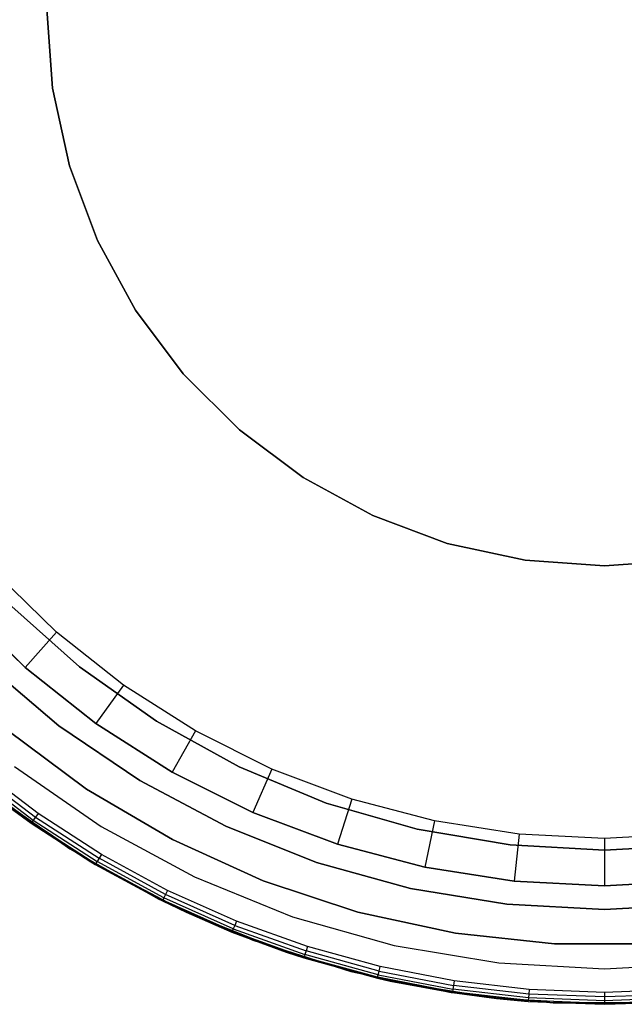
# Model space of a CAD drawing. Extents: x -4.24 to 4.16, y -4.27 to 4.13.
# Tile 2 of 8: x -2.5 to 0.05, y -4.27 to -0.12. Entities that reach past the tile are written whole.
import ezdxf

# ---------------------------------------------------------------- set-up
doc = ezdxf.new("R2010")
doc.units = 0
doc.header["$LTSCALE"] = 2.54
doc.layers.get('0').update_dxf_attribs({"color": 13, "linetype": 'CONTINUOUS'})

# ---------------------------------------------------------------- blocks, each defined once
blk = doc.blocks.new('Z_O_ENIE_SILBA_STL_1')
at = {"color": 0}
for p, q in [((1.9159, 3.9076), (1.892, 4.242)), ((1.892, 4.242, -0.15), (1.9159, 3.9076, -0.15)), ((1.9159, 3.9076), (1.892, 4.242)), ((1.892, 4.242, -0.15), (1.9159, 3.9076, -0.15)), ((1.9872, 3.5799), (1.9159, 3.9076)), ((1.9159, 3.9076, -0.15), (1.9872, 3.5799, -0.15)), ((1.9159, 3.9076), (1.9159, 3.9076, -0.15)), ((1.9159, 3.9076), (1.9159, 3.9076, -0.15)), ((1.9872, 3.5799), (1.9159, 3.9076)), ((1.9159, 3.9076, -0.15), (1.9872, 3.5799, -0.15)), ((2.1044, 3.2658), (1.9872, 3.5799)), ((1.9872, 3.5799, -0.15), (2.1044, 3.2658, -0.15)), ((1.9872, 3.5799), (1.9872, 3.5799, -0.15)), ((1.9872, 3.5799), (1.9872, 3.5799, -0.15)), ((2.1044, 3.2658), (1.9872, 3.5799)), ((1.9872, 3.5799, -0.15), (2.1044, 3.2658, -0.15)), ((2.2651, 2.9715), (2.1044, 3.2658)), ((2.1044, 3.2658, -0.15), (2.2651, 2.9715, -0.15)), ((2.1044, 3.2658), (2.1044, 3.2658, -0.15)), ((2.1044, 3.2658), (2.1044, 3.2658, -0.15)), ((2.2651, 2.9715), (2.1044, 3.2658)), ((2.1044, 3.2658, -0.15), (2.2651, 2.9715, -0.15)), ((2.466, 2.7031), (2.2651, 2.9715)), ((2.2651, 2.9715, -0.15), (2.466, 2.7031, -0.15)), ((2.2651, 2.9715), (2.2651, 2.9715, -0.15)), ((2.2651, 2.9715), (2.2651, 2.9715, -0.15)), ((2.466, 2.7031), (2.2651, 2.9715)), ((2.2651, 2.9715, -0.15), (2.466, 2.7031, -0.15)), ((2.7031, 2.466), (2.466, 2.7031)), ((2.466, 2.7031, -0.15), (2.7031, 2.466, -0.15)), ((2.466, 2.7031), (2.466, 2.7031, -0.15)), ((2.466, 2.7031), (2.466, 2.7031, -0.15)), ((2.7031, 2.466), (2.466, 2.7031)), ((2.466, 2.7031, -0.15), (2.7031, 2.466, -0.15)), ((2.9715, 2.2651), (2.7031, 2.466)), ((2.7031, 2.466, -0.15), (2.9715, 2.2651, -0.15)), ((2.7031, 2.466), (2.7031, 2.466, -0.15)), ((2.7031, 2.466), (2.7031, 2.466, -0.15)), ((2.9715, 2.2651), (2.7031, 2.466)), ((2.7031, 2.466, -0.15), (2.9715, 2.2651, -0.15)), ((3.2658, 2.1044), (2.9715, 2.2651)), ((2.9715, 2.2651, -0.15), (3.2658, 2.1044, -0.15)), ((2.9715, 2.2651), (2.9715, 2.2651, -0.15)), ((2.9715, 2.2651), (2.9715, 2.2651, -0.15)), ((3.2658, 2.1044), (2.9715, 2.2651)), ((2.9715, 2.2651, -0.15), (3.2658, 2.1044, -0.15)), ((3.5799, 1.9872), (3.2658, 2.1044)), ((3.2658, 2.1044, -0.15), (3.5799, 1.9872, -0.15)), ((3.2658, 2.1044), (3.2658, 2.1044, -0.15)), ((3.2658, 2.1044), (3.2658, 2.1044, -0.15)), ((3.5799, 1.9872), (3.2658, 2.1044)), ((3.2658, 2.1044, -0.15), (3.5799, 1.9872, -0.15)), ((3.9076, 1.9159), (3.5799, 1.9872)), ((3.5799, 1.9872, -0.15), (3.9076, 1.9159, -0.15)), ((3.5799, 1.9872), (3.5799, 1.9872, -0.15)), ((3.5799, 1.9872), (3.5799, 1.9872, -0.15)), ((3.9076, 1.9159), (3.5799, 1.9872)), ((3.5799, 1.9872, -0.15), (3.9076, 1.9159, -0.15)), ((4.242, 1.892), (3.9076, 1.9159)), ((3.9076, 1.9159, -0.15), (4.242, 1.892, -0.15)), ((3.9076, 1.9159), (3.9076, 1.9159, -0.15)), ((3.9076, 1.9159), (3.9076, 1.9159, -0.15)), ((4.242, 1.892), (3.9076, 1.9159)), ((3.9076, 1.9159, -0.15), (4.242, 1.892, -0.15)), ((4.5764, 1.9159), (4.242, 1.892)), ((4.242, 1.892, -0.15), (4.5764, 1.9159, -0.15)), ((4.5764, 1.9159), (4.242, 1.892)), ((4.242, 1.892, -0.15), (4.5764, 1.9159, -0.15)), ((4.242, 1.892, -0.15), (4.242, 1.892)), ((4.242, 1.892, -0.15), (4.242, 1.892)), ((1.9315, 1.613, -6.4995), (1.6734, 1.8645, -6.4995)), ((1.9315, 1.613, -6.4995), (1.6734, 1.8645, -6.4995)), ((1.5266, 1.7287, -6.2995), (1.7994, 1.4628, -6.2995)), ((1.7994, 1.4628, -4.6995), (1.5266, 1.7287, -4.6995)), ((1.7994, 1.4628, -4.6995), (1.5266, 1.7287, -4.6995)), ((1.5266, 1.7287, -6.2995), (1.7994, 1.4628, -6.2995)), ((2.0286, 1.4665, -6.76), (1.7318, 1.7318, -6.76)), ((1.7318, 1.7318, -5.8), (2.0286, 1.4665, -5.8)), ((1.7318, 1.7318, -5.8), (2.0286, 1.4665, -5.8)), ((2.0286, 1.4665, -6.76), (1.7318, 1.7318, -6.76)), ((1.9315, 1.613, -6.4995), (1.7994, 1.4628, -6.2995)), ((1.9315, 1.613, -6.4995), (1.7994, 1.4628, -6.2995)), ((2.214, 1.3894, -6.4995), (1.9315, 1.613, -6.4995)), ((2.214, 1.3894, -6.4995), (1.9315, 1.613, -6.4995)), ((1.6287, 1.4832, -6.95), (1.9423, 1.2168, -6.95)), ((1.9423, 1.2168, -6.76), (1.6287, 1.4832, -6.76)), ((1.6287, 1.4832, -6.95), (1.9423, 1.2168, -6.95)), ((1.9423, 1.2168, -6.76), (1.6287, 1.4832, -6.76)), ((1.7994, 1.4628, -6.2995), (1.7994, 1.4628, -4.6995)), ((1.7994, 1.4628, -6.2995), (2.0981, 1.2264, -6.2995)), ((2.0981, 1.2264, -4.6995), (1.7994, 1.4628, -4.6995)), ((1.7994, 1.4628, -6.2995), (1.7994, 1.4628, -4.6995)), ((2.0981, 1.2264, -4.6995), (1.7994, 1.4628, -4.6995)), ((1.7994, 1.4628, -6.2995), (2.0981, 1.2264, -6.2995)), ((2.3533, 1.2361, -6.76), (2.0286, 1.4665, -6.76)), ((2.0286, 1.4665, -6.76), (2.0286, 1.4665, -5.8)), ((2.0286, 1.4665, -5.8), (2.3533, 1.2361, -5.8)), ((2.0286, 1.4665, -6.76), (2.0286, 1.4665, -5.8)), ((2.0286, 1.4665, -5.8), (2.3533, 1.2361, -5.8)), ((2.3533, 1.2361, -6.76), (2.0286, 1.4665, -6.76)), ((2.214, 1.3894, -6.4995), (2.0981, 1.2264, -6.2995)), ((2.214, 1.3894, -6.4995), (2.0981, 1.2264, -6.2995)), ((2.5181, 1.196, -6.4995), (2.214, 1.3894, -6.4995)), ((2.5181, 1.196, -6.4995), (2.214, 1.3894, -6.4995)), ((1.9423, 1.2168, -6.95), (2.2829, 0.9859, -6.95)), ((2.2829, 0.9859, -6.76), (1.9423, 1.2168, -6.76)), ((1.9423, 1.2168, -6.95), (2.2829, 0.9859, -6.95)), ((1.9423, 1.2168, -6.95), (1.9423, 1.2168, -6.76)), ((2.2829, 0.9859, -6.76), (1.9423, 1.2168, -6.76)), ((1.9423, 1.2168, -6.95), (1.9423, 1.2168, -6.76)), ((2.0981, 1.2264, -6.2995), (2.0981, 1.2264, -4.6995)), ((2.0981, 1.2264, -6.2995), (2.4196, 1.0219, -6.2995)), ((2.4196, 1.0219, -4.6995), (2.0981, 1.2264, -4.6995)), ((2.0981, 1.2264, -6.2995), (2.0981, 1.2264, -4.6995)), ((2.4196, 1.0219, -4.6995), (2.0981, 1.2264, -4.6995)), ((2.0981, 1.2264, -6.2995), (2.4196, 1.0219, -6.2995)), ((2.7017, 1.0436, -6.76), (2.3533, 1.2361, -6.76)), ((2.3533, 1.2361, -6.76), (2.3533, 1.2361, -5.8)), ((2.3533, 1.2361, -5.8), (2.7017, 1.0436, -5.8)), ((2.3533, 1.2361, -6.76), (2.3533, 1.2361, -5.8)), ((2.3533, 1.2361, -5.8), (2.7017, 1.0436, -5.8)), ((2.7017, 1.0436, -6.76), (2.3533, 1.2361, -6.76)), ((1.7209, 1.2012, -7.1), (2.0584, 0.9504, -7.1)), ((2.0584, 0.9504, -6.95), (1.7209, 1.2012, -6.95)), ((1.7209, 1.2012, -7.1), (2.0584, 0.9504, -7.1)), ((2.0584, 0.9504, -6.95), (1.7209, 1.2012, -6.95)), ((2.5181, 1.196, -6.4995), (2.4196, 1.0219, -6.2995)), ((2.5181, 1.196, -6.4995), (2.4196, 1.0219, -6.2995)), ((2.8404, 1.0349, -6.4995), (2.5181, 1.196, -6.4995)), ((2.8404, 1.0349, -6.4995), (2.5181, 1.196, -6.4995)), ((1.8544, 0.8476, -5.8), (1.6016, 1.0403, -5.8)), ((1.8544, 0.8476, -5.8), (1.6016, 1.0403, -5.8)), ((1.7544, 1.046, -5.8), (2.1211, 0.7917, -5.8)), ((1.7544, 1.046, -0.15), (2.1211, 0.7917, -0.15)), ((1.7544, 1.046, -5.8), (2.1211, 0.7917, -5.8)), ((1.7544, 1.046, -0.15), (2.1211, 0.7917, -0.15)), ((3.0695, 0.8912, -6.76), (2.7017, 1.0436, -6.76)), ((2.7017, 1.0436, -6.76), (2.7017, 1.0436, -5.8)), ((2.7017, 1.0436, -5.8), (3.0695, 0.8912, -5.8)), ((2.7017, 1.0436, -6.76), (2.7017, 1.0436, -5.8)), ((2.7017, 1.0436, -5.8), (3.0695, 0.8912, -5.8)), ((3.0695, 0.8912, -6.76), (2.7017, 1.0436, -6.76)), ((1.5722, 1.0047, -5.7691), (1.8279, 0.8098, -5.7691)), ((1.5722, 1.0047, -5.7691), (1.8279, 0.8098, -5.7691)), ((1.5791, 1.013, -5.7854), (1.8341, 0.8187, -5.7854)), ((1.5791, 1.013, -5.7854), (1.8341, 0.8187, -5.7854)), ((1.5894, 1.0256, -5.7962), (1.8434, 0.8319, -5.7962)), ((1.5894, 1.0256, -5.7962), (1.8434, 0.8319, -5.7962)), ((2.4196, 1.0219, -6.2995), (2.4196, 1.0219, -4.6995)), ((2.4196, 1.0219, -6.2995), (2.7603, 0.8516, -6.2995)), ((2.7603, 0.8516, -4.6995), (2.4196, 1.0219, -4.6995)), ((2.4196, 1.0219, -6.2995), (2.4196, 1.0219, -4.6995)), ((2.7603, 0.8516, -4.6995), (2.4196, 1.0219, -4.6995)), ((2.4196, 1.0219, -6.2995), (2.7603, 0.8516, -6.2995)), ((2.8404, 1.0349, -6.4995), (2.7603, 0.8516, -6.2995)), ((2.8404, 1.0349, -6.4995), (2.7603, 0.8516, -6.2995)), ((3.1776, 0.9078, -6.4995), (2.8404, 1.0349, -6.4995)), ((3.1776, 0.9078, -6.4995), (2.8404, 1.0349, -6.4995)), ((2.2829, 0.9859, -6.95), (2.6464, 0.7932, -6.95)), ((2.6464, 0.7932, -6.76), (2.2829, 0.9859, -6.76)), ((2.2829, 0.9859, -6.95), (2.6464, 0.7932, -6.95)), ((2.2829, 0.9859, -6.95), (2.2829, 0.9859, -6.76)), ((2.6464, 0.7932, -6.76), (2.2829, 0.9859, -6.76)), ((2.2829, 0.9859, -6.95), (2.2829, 0.9859, -6.76)), ((1.9879, 0.6981, -5.8), (1.6354, 0.9487, -5.8)), ((1.6354, 0.9487, -7.1), (1.9879, 0.6981, -7.1)), ((1.9879, 0.6981, -5.8), (1.6354, 0.9487, -5.8)), ((1.6354, 0.9487, -7.1), (1.9879, 0.6981, -7.1)), ((2.0584, 0.9504, -7.1), (2.4207, 0.737, -7.1)), ((2.4207, 0.737, -6.95), (2.0584, 0.9504, -6.95)), ((2.0584, 0.9504, -7.1), (2.4207, 0.737, -7.1)), ((2.0584, 0.9504, -7.1), (2.0584, 0.9504, -6.95)), ((2.4207, 0.737, -6.95), (2.0584, 0.9504, -6.95)), ((2.0584, 0.9504, -7.1), (2.0584, 0.9504, -6.95)), ((1.7003, 0.8984), (1.8257, 0.8067, -5.75)), ((2.0767, 0.6432), (1.7003, 0.8984)), ((1.7003, 0.8984, -5.75), (1.8257, 0.8067, -5.75)), ((1.7003, 0.8984), (1.8257, 0.8067, -5.75)), ((2.0767, 0.6432), (1.7003, 0.8984)), ((1.7003, 0.8984, -5.75), (1.8257, 0.8067, -5.75)), ((1.7003, 0.8984, -5.75), (1.8279, 0.8098, -5.7691)), ((1.7003, 0.8984, -5.75), (1.8279, 0.8098, -5.7691)), ((3.4521, 0.781, -6.76), (3.0695, 0.8912, -6.76)), ((3.0695, 0.8912, -6.76), (3.0695, 0.8912, -5.8)), ((3.0695, 0.8912, -5.8), (3.4521, 0.781, -5.8)), ((3.0695, 0.8912, -6.76), (3.0695, 0.8912, -5.8)), ((3.0695, 0.8912, -5.8), (3.4521, 0.781, -5.8)), ((3.4521, 0.781, -6.76), (3.0695, 0.8912, -6.76)), ((3.1776, 0.9078, -6.4995), (3.1168, 0.7172, -6.2995)), ((3.1776, 0.9078, -6.4995), (3.1168, 0.7172, -6.2995)), ((3.5261, 0.816, -6.4995), (3.1776, 0.9078, -6.4995)), ((3.5261, 0.816, -6.4995), (3.1776, 0.9078, -6.4995)), ((1.8434, 0.8319, -5.7962), (1.8341, 0.8187, -5.7854)), ((1.8434, 0.8319, -5.7962), (1.8341, 0.8187, -5.7854)), ((1.8544, 0.8476, -5.8), (1.8434, 0.8319, -5.7962)), ((1.8544, 0.8476, -5.8), (1.8434, 0.8319, -5.7962)), ((1.8434, 0.8319, -5.7962), (2.1115, 0.6583, -5.7962)), ((1.8434, 0.8319, -5.7962), (2.1115, 0.6583, -5.7962)), ((2.1213, 0.6748, -5.8), (1.8544, 0.8476, -5.8)), ((2.1213, 0.6748, -5.8), (1.8544, 0.8476, -5.8)), ((2.7603, 0.8516, -6.2995), (2.7603, 0.8516, -4.6995)), ((2.7603, 0.8516, -6.2995), (3.1168, 0.7172, -6.2995)), ((3.1168, 0.7172, -4.6995), (2.7603, 0.8516, -4.6995)), ((2.7603, 0.8516, -6.2995), (2.7603, 0.8516, -4.6995)), ((3.1168, 0.7172, -4.6995), (2.7603, 0.8516, -4.6995)), ((2.7603, 0.8516, -6.2995), (3.1168, 0.7172, -6.2995)), ((1.8257, 0.8067, -5.75), (1.8279, 0.8098, -5.7691)), ((1.8257, 0.8067, -5.75), (1.8279, 0.8098, -5.7691)), ((1.8257, 0.8067, -5.75), (2.0767, 0.6432)), ((1.8257, 0.8067, -5.75), (2.0767, 0.6432)), ((1.8257, 0.8067, -5.75), (2.0767, 0.6432, -5.75)), ((1.8257, 0.8067, -5.75), (2.0767, 0.6432, -5.75)), ((1.8341, 0.8187, -5.7854), (1.8279, 0.8098, -5.7691)), ((1.8341, 0.8187, -5.7854), (1.8279, 0.8098, -5.7691)), ((1.8279, 0.8098, -5.7691), (2.0767, 0.6432, -5.75)), ((1.8279, 0.8098, -5.7691), (2.0767, 0.6432, -5.75)), ((1.8279, 0.8098, -5.7691), (2.0977, 0.6351, -5.7691)), ((1.8279, 0.8098, -5.7691), (2.0977, 0.6351, -5.7691)), ((1.8341, 0.8187, -5.7854), (2.1032, 0.6444, -5.7854)), ((1.8341, 0.8187, -5.7854), (2.1032, 0.6444, -5.7854)), ((2.1211, 0.7917, -5.8), (2.5136, 0.5794, -5.8)), ((2.1211, 0.7917, -0.15), (2.1211, 0.7917, -5.8)), ((2.1211, 0.7917, -0.15), (2.1211, 0.7917, -5.8)), ((2.1211, 0.7917, -0.15), (2.5136, 0.5794, -0.15)), ((2.1211, 0.7917, -5.8), (2.5136, 0.5794, -5.8)), ((2.1211, 0.7917, -0.15), (2.5136, 0.5794, -0.15)), ((2.6464, 0.7932, -6.95), (3.0287, 0.6409, -6.95)), ((3.0287, 0.6409, -6.76), (2.6464, 0.7932, -6.76)), ((2.6464, 0.7932, -6.95), (3.0287, 0.6409, -6.95)), ((2.6464, 0.7932, -6.95), (2.6464, 0.7932, -6.76)), ((3.0287, 0.6409, -6.76), (2.6464, 0.7932, -6.76)), ((2.6464, 0.7932, -6.95), (2.6464, 0.7932, -6.76)), ((3.5261, 0.816, -6.4995), (3.4852, 0.6202, -6.2995)), ((3.5261, 0.816, -6.4995), (3.4852, 0.6202, -6.2995)), ((3.8821, 0.7606, -6.4995), (3.5261, 0.816, -6.4995)), ((3.8821, 0.7606, -6.4995), (3.5261, 0.816, -6.4995)), ((3.8445, 0.7143, -6.76), (3.4521, 0.781, -6.76)), ((3.4521, 0.781, -6.76), (3.4521, 0.781, -5.8)), ((3.4521, 0.781, -5.8), (3.8445, 0.7143, -5.8)), ((3.4521, 0.781, -6.76), (3.4521, 0.781, -5.8)), ((3.4521, 0.781, -5.8), (3.8445, 0.7143, -5.8)), ((3.8445, 0.7143, -6.76), (3.4521, 0.781, -6.76)), ((3.8821, 0.7606, -6.4995), (3.8616, 0.5616, -6.2995)), ((3.8821, 0.7606, -6.4995), (3.8616, 0.5616, -6.2995)), ((4.242, 0.742, -6.4995), (3.8821, 0.7606, -6.4995)), ((4.242, 0.742, -6.4995), (3.8821, 0.7606, -6.4995)), ((4.6019, 0.7606, -6.4995), (4.242, 0.742, -6.4995)), ((4.6019, 0.7606, -6.4995), (4.242, 0.742, -6.4995)), ((2.4207, 0.737, -7.1), (2.8036, 0.5632, -7.1)), ((2.8036, 0.5632, -6.95), (2.4207, 0.737, -6.95)), ((2.4207, 0.737, -7.1), (2.8036, 0.5632, -7.1)), ((2.4207, 0.737, -7.1), (2.4207, 0.737, -6.95)), ((2.8036, 0.5632, -6.95), (2.4207, 0.737, -6.95)), ((2.4207, 0.737, -7.1), (2.4207, 0.737, -6.95)), ((3.1168, 0.7172, -6.2995), (3.1168, 0.7172, -4.6995)), ((3.1168, 0.7172, -6.2995), (3.4852, 0.6202, -6.2995)), ((3.4852, 0.6202, -4.6995), (3.1168, 0.7172, -4.6995)), ((3.1168, 0.7172, -6.2995), (3.1168, 0.7172, -4.6995)), ((3.4852, 0.6202, -4.6995), (3.1168, 0.7172, -4.6995)), ((3.1168, 0.7172, -6.2995), (3.4852, 0.6202, -6.2995)), ((4.242, 0.692, -6.76), (3.8445, 0.7143, -6.76)), ((3.8445, 0.7143, -6.76), (3.8445, 0.7143, -5.8)), ((3.8445, 0.7143, -5.8), (4.242, 0.692, -5.8)), ((3.8445, 0.7143, -6.76), (3.8445, 0.7143, -5.8)), ((3.8445, 0.7143, -5.8), (4.242, 0.692, -5.8)), ((4.242, 0.692, -6.76), (3.8445, 0.7143, -6.76)), ((4.242, 0.742, -6.4995), (4.242, 0.542, -6.2995)), ((4.242, 0.742, -6.4995), (4.242, 0.542, -6.2995)), ((4.6395, 0.7143, -6.76), (4.242, 0.692, -6.76)), ((4.242, 0.692, -5.8), (4.6395, 0.7143, -5.8)), ((4.242, 0.692, -5.8), (4.6395, 0.7143, -5.8)), ((4.6395, 0.7143, -6.76), (4.242, 0.692, -6.76)), ((2.3642, 0.4852, -5.8), (1.9879, 0.6981, -5.8)), ((1.9879, 0.6981, -5.8), (1.9879, 0.6981, -7.1)), ((1.9879, 0.6981, -7.1), (2.3642, 0.4852, -7.1)), ((1.9879, 0.6981, -5.8), (1.9879, 0.6981, -7.1)), ((2.3642, 0.4852, -5.8), (1.9879, 0.6981, -5.8)), ((1.9879, 0.6981, -7.1), (2.3642, 0.4852, -7.1)), ((2.1213, 0.6748, -5.8), (2.1115, 0.6583, -5.7962)), ((2.1213, 0.6748, -5.8), (2.1115, 0.6583, -5.7962)), ((2.4006, 0.5229, -5.8), (2.1213, 0.6748, -5.8)), ((2.4006, 0.5229, -5.8), (2.1213, 0.6748, -5.8)), ((4.242, 0.692, -6.76), (4.242, 0.692, -5.8)), ((4.242, 0.692, -6.76), (4.242, 0.692, -5.8)), ((2.0767, 0.6432, -5.75), (2.0767, 0.6432)), ((2.0767, 0.6432, -5.75), (2.0767, 0.6432)), ((2.0767, 0.6432, -5.75), (2.4785, 0.4302)), ((2.4785, 0.4302), (2.0767, 0.6432)), ((2.0767, 0.6432, -5.75), (2.4785, 0.4302)), ((2.0767, 0.6432, -5.75), (2.0957, 0.6318, -5.75)), ((2.4785, 0.4302), (2.0767, 0.6432)), ((2.0767, 0.6432, -5.75), (2.0957, 0.6318, -5.75)), ((2.0767, 0.6432, -5.75), (2.0977, 0.6351, -5.7691)), ((2.0767, 0.6432, -5.75), (2.0977, 0.6351, -5.7691)), ((2.0977, 0.6351, -5.7691), (2.0957, 0.6318, -5.75)), ((2.0977, 0.6351, -5.7691), (2.0957, 0.6318, -5.75)), ((2.0957, 0.6318, -5.75), (2.4785, 0.4302)), ((2.0957, 0.6318, -5.75), (2.4785, 0.4302)), ((2.0957, 0.6318, -5.75), (2.3784, 0.4781, -5.75)), ((2.0957, 0.6318, -5.75), (2.3784, 0.4781, -5.75)), ((2.1032, 0.6444, -5.7854), (2.0977, 0.6351, -5.7691)), ((2.1032, 0.6444, -5.7854), (2.0977, 0.6351, -5.7691)), ((2.3801, 0.4815, -5.7691), (2.0977, 0.6351, -5.7691)), ((2.3801, 0.4815, -5.7691), (2.0977, 0.6351, -5.7691)), ((2.1115, 0.6583, -5.7962), (2.1032, 0.6444, -5.7854)), ((2.1115, 0.6583, -5.7962), (2.1032, 0.6444, -5.7854)), ((2.3849, 0.4912, -5.7854), (2.1032, 0.6444, -5.7854)), ((2.3849, 0.4912, -5.7854), (2.1032, 0.6444, -5.7854)), ((2.3921, 0.5058, -5.7962), (2.1115, 0.6583, -5.7962)), ((2.3921, 0.5058, -5.7962), (2.1115, 0.6583, -5.7962)), ((3.0287, 0.6409, -6.95), (3.4251, 0.5308, -6.95)), ((3.4251, 0.5308, -6.76), (3.0287, 0.6409, -6.76)), ((3.0287, 0.6409, -6.95), (3.4251, 0.5308, -6.95)), ((3.0287, 0.6409, -6.95), (3.0287, 0.6409, -6.76)), ((3.4251, 0.5308, -6.76), (3.0287, 0.6409, -6.76)), ((3.0287, 0.6409, -6.95), (3.0287, 0.6409, -6.76)), ((3.4852, 0.6202, -6.2995), (3.4852, 0.6202, -4.6995)), ((3.4852, 0.6202, -6.2995), (3.8616, 0.5616, -6.2995)), ((3.8616, 0.5616, -4.6995), (3.4852, 0.6202, -4.6995)), ((3.4852, 0.6202, -6.2995), (3.4852, 0.6202, -4.6995)), ((3.8616, 0.5616, -4.6995), (3.4852, 0.6202, -4.6995)), ((3.4852, 0.6202, -6.2995), (3.8616, 0.5616, -6.2995)), ((2.5136, 0.5794, -5.8), (2.927, 0.4114, -5.8)), ((2.5136, 0.5794, -0.15), (2.5136, 0.5794, -5.8)), ((2.5136, 0.5794, -0.15), (2.5136, 0.5794, -5.8)), ((2.5136, 0.5794, -0.15), (2.927, 0.4114, -0.15)), ((2.5136, 0.5794, -5.8), (2.927, 0.4114, -5.8)), ((2.5136, 0.5794, -0.15), (2.927, 0.4114, -0.15)), ((2.8036, 0.5632, -7.1), (3.2027, 0.4312, -7.1)), ((3.2027, 0.4312, -6.95), (2.8036, 0.5632, -6.95)), ((2.8036, 0.5632, -7.1), (3.2027, 0.4312, -7.1)), ((2.8036, 0.5632, -7.1), (2.8036, 0.5632, -6.95)), ((3.2027, 0.4312, -6.95), (2.8036, 0.5632, -6.95)), ((2.8036, 0.5632, -7.1), (2.8036, 0.5632, -6.95)), ((3.8616, 0.5616, -6.2995), (3.8616, 0.5616, -4.6995)), ((3.8616, 0.5616, -6.2995), (4.242, 0.542, -6.2995)), ((4.242, 0.542, -4.6995), (3.8616, 0.5616, -4.6995)), ((3.8616, 0.5616, -6.2995), (3.8616, 0.5616, -4.6995)), ((4.242, 0.542, -4.6995), (3.8616, 0.5616, -4.6995)), ((3.8616, 0.5616, -6.2995), (4.242, 0.542, -6.2995)), ((4.242, 0.542, -6.2995), (4.6224, 0.5616, -6.2995)), ((4.6224, 0.5616, -4.6995), (4.242, 0.542, -4.6995)), ((4.6224, 0.5616, -4.6995), (4.242, 0.542, -4.6995)), ((4.242, 0.542, -6.2995), (4.6224, 0.5616, -6.2995)), ((4.242, 0.542, -6.2995), (4.242, 0.542, -4.6995)), ((4.242, 0.542, -6.2995), (4.242, 0.542, -4.6995)), ((2.3921, 0.5058, -5.7962), (2.3849, 0.4912, -5.7854)), ((2.3921, 0.5058, -5.7962), (2.3849, 0.4912, -5.7854)), ((2.4006, 0.5229, -5.8), (2.3921, 0.5058, -5.7962)), ((2.4006, 0.5229, -5.8), (2.3921, 0.5058, -5.7962)), ((2.6835, 0.3751, -5.7962), (2.3921, 0.5058, -5.7962)), ((2.6835, 0.3751, -5.7962), (2.3921, 0.5058, -5.7962)), ((2.6907, 0.3929, -5.8), (2.4006, 0.5229, -5.8)), ((2.6907, 0.3929, -5.8), (2.4006, 0.5229, -5.8)), ((3.4251, 0.5308, -6.95), (3.8311, 0.4643, -6.95)), ((3.8311, 0.4643, -6.76), (3.4251, 0.5308, -6.76)), ((3.4251, 0.5308, -6.95), (3.8311, 0.4643, -6.95)), ((3.4251, 0.5308, -6.95), (3.4251, 0.5308, -6.76)), ((3.8311, 0.4643, -6.76), (3.4251, 0.5308, -6.76)), ((3.4251, 0.5308, -6.95), (3.4251, 0.5308, -6.76)), ((2.7604, 0.312, -5.8), (2.3642, 0.4852, -5.8)), ((2.3642, 0.4852, -5.8), (2.3642, 0.4852, -7.1)), ((2.3642, 0.4852, -7.1), (2.7604, 0.312, -7.1)), ((2.3642, 0.4852, -5.8), (2.3642, 0.4852, -7.1)), ((2.7604, 0.312, -5.8), (2.3642, 0.4852, -5.8)), ((2.3642, 0.4852, -7.1), (2.7604, 0.312, -7.1)), ((2.3784, 0.4781, -5.75), (2.3801, 0.4815, -5.7691)), ((2.3784, 0.4781, -5.75), (2.3801, 0.4815, -5.7691)), ((2.3784, 0.4781, -5.75), (2.4785, 0.4302, -5.75)), ((2.4785, 0.4302), (2.3784, 0.4781, -5.75)), ((2.4785, 0.4302), (2.3784, 0.4781, -5.75)), ((2.3784, 0.4781, -5.75), (2.4785, 0.4302, -5.75)), ((2.3849, 0.4912, -5.7854), (2.3801, 0.4815, -5.7691)), ((2.3849, 0.4912, -5.7854), (2.3801, 0.4815, -5.7691)), ((2.3801, 0.4815, -5.7691), (2.4785, 0.4302, -5.75)), ((2.6734, 0.35, -5.7691), (2.3801, 0.4815, -5.7691)), ((2.6734, 0.35, -5.7691), (2.3801, 0.4815, -5.7691)), ((2.3801, 0.4815, -5.7691), (2.4785, 0.4302, -5.75)), ((2.6774, 0.3601, -5.7854), (2.3849, 0.4912, -5.7854)), ((2.6774, 0.3601, -5.7854), (2.3849, 0.4912, -5.7854)), ((3.8311, 0.4643, -6.95), (4.242, 0.442, -6.95)), ((4.242, 0.442, -6.76), (3.8311, 0.4643, -6.76)), ((3.8311, 0.4643, -6.95), (4.242, 0.442, -6.95)), ((3.8311, 0.4643, -6.95), (3.8311, 0.4643, -6.76)), ((4.242, 0.442, -6.76), (3.8311, 0.4643, -6.76)), ((3.8311, 0.4643, -6.95), (3.8311, 0.4643, -6.76)), ((4.242, 0.442, -6.95), (4.6529, 0.4643, -6.95)), ((4.6529, 0.4643, -6.76), (4.242, 0.442, -6.76)), ((4.242, 0.442, -6.95), (4.6529, 0.4643, -6.95)), ((4.6529, 0.4643, -6.76), (4.242, 0.442, -6.76)), ((2.4785, 0.4302, -5.75), (2.4785, 0.4302)), ((2.4785, 0.4302, -5.75), (2.4785, 0.4302)), ((2.4785, 0.4302, -5.75), (2.672, 0.3465, -5.75)), ((2.672, 0.3465, -5.75), (2.4785, 0.4302)), ((2.672, 0.3465, -5.75), (2.4785, 0.4302)), ((2.9009, 0.2619), (2.4785, 0.4302)), ((2.9009, 0.2619), (2.4785, 0.4302)), ((2.6734, 0.35, -5.7691), (2.4785, 0.4302, -5.75)), ((2.6734, 0.35, -5.7691), (2.4785, 0.4302, -5.75)), ((2.4785, 0.4302, -5.75), (2.672, 0.3465, -5.75)), ((3.2027, 0.4312, -7.1), (3.6137, 0.3423, -7.1)), ((3.6137, 0.3423, -6.95), (3.2027, 0.4312, -6.95)), ((3.2027, 0.4312, -7.1), (3.6137, 0.3423, -7.1)), ((3.2027, 0.4312, -7.1), (3.2027, 0.4312, -6.95)), ((3.6137, 0.3423, -6.95), (3.2027, 0.4312, -6.95)), ((3.2027, 0.4312, -7.1), (3.2027, 0.4312, -6.95)), ((4.242, 0.442, -6.95), (4.242, 0.442, -6.76)), ((4.242, 0.442, -6.95), (4.242, 0.442, -6.76)), ((2.6835, 0.3751, -5.7962), (2.6774, 0.3601, -5.7854)), ((2.6835, 0.3751, -5.7962), (2.6774, 0.3601, -5.7854)), ((2.6907, 0.3929, -5.8), (2.6835, 0.3751, -5.7962)), ((2.6907, 0.3929, -5.8), (2.6835, 0.3751, -5.7962)), ((2.6835, 0.3751, -5.7962), (2.9841, 0.2672, -5.7962)), ((2.6835, 0.3751, -5.7962), (2.9841, 0.2672, -5.7962)), ((2.9899, 0.2854, -5.8), (2.6907, 0.3929, -5.8)), ((2.9899, 0.2854, -5.8), (2.6907, 0.3929, -5.8)), ((2.927, 0.4114, -5.8), (3.3563, 0.29, -5.8)), ((2.927, 0.4114, -0.15), (2.927, 0.4114, -5.8)), ((2.927, 0.4114, -0.15), (2.927, 0.4114, -5.8)), ((2.927, 0.4114, -0.15), (3.3563, 0.29, -0.15)), ((2.927, 0.4114, -5.8), (3.3563, 0.29, -5.8)), ((2.927, 0.4114, -0.15), (3.3563, 0.29, -0.15)), ((2.672, 0.3465, -5.75), (2.6734, 0.35, -5.7691)), ((2.672, 0.3465, -5.75), (2.6734, 0.35, -5.7691)), ((2.672, 0.3465, -5.75), (2.9009, 0.2619)), ((2.672, 0.3465, -5.75), (2.9009, 0.2619)), ((2.672, 0.3465, -5.75), (2.9009, 0.2619, -5.75)), ((2.672, 0.3465, -5.75), (2.9009, 0.2619, -5.75)), ((2.6774, 0.3601, -5.7854), (2.6734, 0.35, -5.7691)), ((2.6774, 0.3601, -5.7854), (2.6734, 0.35, -5.7691)), ((2.6734, 0.35, -5.7691), (2.9009, 0.2619, -5.75)), ((2.6734, 0.35, -5.7691), (2.9009, 0.2619, -5.75)), ((2.6734, 0.35, -5.7691), (2.9759, 0.2414, -5.7691)), ((2.6734, 0.35, -5.7691), (2.9759, 0.2414, -5.7691)), ((2.6774, 0.3601, -5.7854), (2.9792, 0.2517, -5.7854)), ((2.6774, 0.3601, -5.7854), (2.9792, 0.2517, -5.7854)), ((3.6137, 0.3423, -7.1), (4.0318, 0.2976, -7.1)), ((4.0318, 0.2976, -6.95), (3.6137, 0.3423, -6.95)), ((3.6137, 0.3423, -7.1), (4.0318, 0.2976, -7.1)), ((3.6137, 0.3423, -7.1), (3.6137, 0.3423, -6.95)), ((4.0318, 0.2976, -6.95), (3.6137, 0.3423, -6.95)), ((3.6137, 0.3423, -7.1), (3.6137, 0.3423, -6.95)), ((3.1724, 0.1805, -5.8), (2.7604, 0.312, -5.8)), ((2.7604, 0.312, -5.8), (2.7604, 0.312, -7.1)), ((2.7604, 0.312, -7.1), (3.1724, 0.1805, -7.1)), ((2.7604, 0.312, -5.8), (2.7604, 0.312, -7.1)), ((3.1724, 0.1805, -5.8), (2.7604, 0.312, -5.8)), ((2.7604, 0.312, -7.1), (3.1724, 0.1805, -7.1)), ((4.0318, 0.2976, -7.1), (4.4522, 0.2976, -7.1)), ((4.4522, 0.2976, -6.95), (4.0318, 0.2976, -6.95)), ((4.0318, 0.2976, -7.1), (4.4522, 0.2976, -7.1)), ((4.0318, 0.2976, -7.1), (4.0318, 0.2976, -6.95)), ((4.4522, 0.2976, -6.95), (4.0318, 0.2976, -6.95)), ((4.0318, 0.2976, -7.1), (4.0318, 0.2976, -6.95)), ((3.3391, 0.1402), (2.9009, 0.2619)), ((2.9009, 0.2619), (3.285, 0.1525, -5.75)), ((2.9009, 0.2619), (3.285, 0.1525, -5.75)), ((2.9009, 0.2619), (2.9748, 0.2377, -5.75)), ((2.9009, 0.2619, -5.75), (2.9009, 0.2619)), ((2.9009, 0.2619, -5.75), (2.9009, 0.2619)), ((2.9009, 0.2619, -5.75), (2.9748, 0.2377, -5.75)), ((2.9009, 0.2619), (2.9748, 0.2377, -5.75)), ((3.3391, 0.1402), (2.9009, 0.2619)), ((2.9009, 0.2619, -5.75), (2.9748, 0.2377, -5.75)), ((2.9009, 0.2619, -5.75), (2.9759, 0.2414, -5.7691)), ((2.9009, 0.2619, -5.75), (2.9759, 0.2414, -5.7691)), ((2.9792, 0.2517, -5.7854), (2.9759, 0.2414, -5.7691)), ((2.9792, 0.2517, -5.7854), (2.9759, 0.2414, -5.7691)), ((2.9841, 0.2672, -5.7962), (2.9792, 0.2517, -5.7854)), ((2.9841, 0.2672, -5.7962), (2.9792, 0.2517, -5.7854)), ((3.2884, 0.1667, -5.7854), (2.9792, 0.2517, -5.7854)), ((3.2884, 0.1667, -5.7854), (2.9792, 0.2517, -5.7854)), ((2.9899, 0.2854, -5.8), (2.9841, 0.2672, -5.7962)), ((2.9899, 0.2854, -5.8), (2.9841, 0.2672, -5.7962)), ((3.292, 0.1825, -5.7962), (2.9841, 0.2672, -5.7962)), ((3.292, 0.1825, -5.7962), (2.9841, 0.2672, -5.7962)), ((3.2964, 0.2012, -5.8), (2.9899, 0.2854, -5.8)), ((3.2964, 0.2012, -5.8), (2.9899, 0.2854, -5.8)), ((3.3563, 0.29, -5.8), (3.7965, 0.2166, -5.8)), ((3.3563, 0.29, -0.15), (3.3563, 0.29, -5.8)), ((3.3563, 0.29, -0.15), (3.3563, 0.29, -5.8)), ((3.3563, 0.29, -0.15), (3.7965, 0.2166, -0.15)), ((3.3563, 0.29, -5.8), (3.7965, 0.2166, -5.8)), ((3.3563, 0.29, -0.15), (3.7965, 0.2166, -0.15)), ((2.9759, 0.2414, -5.7691), (2.9748, 0.2377, -5.75)), ((2.9759, 0.2414, -5.7691), (2.9748, 0.2377, -5.75)), ((2.9748, 0.2377, -5.75), (3.285, 0.1525, -5.75)), ((2.9748, 0.2377, -5.75), (3.285, 0.1525, -5.75)), ((3.2859, 0.1562, -5.7691), (2.9759, 0.2414, -5.7691)), ((3.2859, 0.1562, -5.7691), (2.9759, 0.2414, -5.7691)), ((3.7965, 0.2166, -5.8), (4.242, 0.192, -5.8)), ((3.7965, 0.2166, -0.15), (3.7965, 0.2166, -5.8)), ((3.7965, 0.2166, -0.15), (3.7965, 0.2166, -5.8)), ((3.7965, 0.2166, -0.15), (4.242, 0.192, -0.15)), ((3.7965, 0.2166, -5.8), (4.242, 0.192, -5.8)), ((3.7965, 0.2166, -0.15), (4.242, 0.192, -0.15)), ((4.242, 0.192, -5.8), (4.6875, 0.2166, -5.8)), ((4.242, 0.192, -0.15), (4.6875, 0.2166, -0.15)), ((4.242, 0.192, -5.8), (4.6875, 0.2166, -5.8)), ((4.242, 0.192, -0.15), (4.6875, 0.2166, -0.15)), ((3.5957, 0.092, -5.8), (3.1724, 0.1805, -5.8)), ((3.1724, 0.1805, -5.8), (3.1724, 0.1805, -7.1)), ((3.1724, 0.1805, -7.1), (3.5957, 0.092, -7.1)), ((3.1724, 0.1805, -5.8), (3.1724, 0.1805, -7.1)), ((3.5957, 0.092, -5.8), (3.1724, 0.1805, -5.8)), ((3.1724, 0.1805, -7.1), (3.5957, 0.092, -7.1)), ((3.2859, 0.1562, -5.7691), (3.2884, 0.1667, -5.7854)), ((3.2859, 0.1562, -5.7691), (3.2884, 0.1667, -5.7854)), ((3.2884, 0.1667, -5.7854), (3.292, 0.1825, -5.7962)), ((3.2884, 0.1667, -5.7854), (3.292, 0.1825, -5.7962)), ((3.2884, 0.1667, -5.7854), (3.6031, 0.1057, -5.7854)), ((3.2884, 0.1667, -5.7854), (3.6031, 0.1057, -5.7854)), ((3.292, 0.1825, -5.7962), (3.2964, 0.2012, -5.8)), ((3.292, 0.1825, -5.7962), (3.2964, 0.2012, -5.8)), ((3.292, 0.1825, -5.7962), (3.6056, 0.1217, -5.7962)), ((3.292, 0.1825, -5.7962), (3.6056, 0.1217, -5.7962)), ((3.6085, 0.1406, -5.8), (3.2964, 0.2012, -5.8)), ((3.6085, 0.1406, -5.8), (3.2964, 0.2012, -5.8)), ((4.242, 0.192, -5.8), (4.242, 0.192, -0.15)), ((4.242, 0.192, -5.8), (4.242, 0.192, -0.15)), ((3.2859, 0.1562, -5.7691), (3.285, 0.1525, -5.75)), ((3.2859, 0.1562, -5.7691), (3.285, 0.1525, -5.75)), ((3.3391, 0.1402), (3.285, 0.1525, -5.75)), ((3.285, 0.1525, -5.75), (3.3391, 0.1402, -5.75)), ((3.3391, 0.1402), (3.285, 0.1525, -5.75)), ((3.285, 0.1525, -5.75), (3.3391, 0.1402, -5.75)), ((3.6015, 0.095, -5.7691), (3.2859, 0.1562, -5.7691)), ((3.6009, 0.0912, -5.75), (3.2859, 0.1562, -5.7691)), ((3.6015, 0.095, -5.7691), (3.2859, 0.1562, -5.7691)), ((3.6009, 0.0912, -5.75), (3.2859, 0.1562, -5.7691)), ((3.3391, 0.1402, -5.75), (3.2859, 0.1562, -5.7691)), ((3.3391, 0.1402, -5.75), (3.2859, 0.1562, -5.7691)), ((3.7879, 0.0666), (3.3391, 0.1402)), ((3.3391, 0.1402), (3.6009, 0.0912, -5.75)), ((3.3391, 0.1402), (3.6009, 0.0912, -5.75)), ((3.3391, 0.1402), (3.3391, 0.1402, -5.75)), ((3.3391, 0.1402, -5.75), (3.6009, 0.0912, -5.75)), ((3.3391, 0.1402), (3.3391, 0.1402, -5.75)), ((3.7879, 0.0666), (3.3391, 0.1402)), ((3.3391, 0.1402, -5.75), (3.6009, 0.0912, -5.75)), ((3.6085, 0.1406, -5.8), (3.6056, 0.1217, -5.7962)), ((3.6085, 0.1406, -5.8), (3.6056, 0.1217, -5.7962)), ((3.9243, 0.1042, -5.8), (3.6085, 0.1406, -5.8)), ((3.9243, 0.1042, -5.8), (3.6085, 0.1406, -5.8)), ((4.0258, 0.0476, -5.8), (3.5957, 0.092, -5.8)), ((3.5957, 0.092, -5.8), (3.5957, 0.092, -7.1)), ((3.5957, 0.092, -7.1), (4.0258, 0.0476, -7.1)), ((3.5957, 0.092, -5.8), (3.5957, 0.092, -7.1)), ((4.0258, 0.0476, -5.8), (3.5957, 0.092, -5.8)), ((3.5957, 0.092, -7.1), (4.0258, 0.0476, -7.1)), ((3.6009, 0.0912, -5.75), (3.6015, 0.095, -5.7691)), ((3.6009, 0.0912, -5.75), (3.6015, 0.095, -5.7691)), ((3.7879, 0.0666), (3.6009, 0.0912, -5.75)), ((3.6009, 0.0912, -5.75), (3.7879, 0.0666, -5.75)), ((3.7879, 0.0666), (3.6009, 0.0912, -5.75)), ((3.6009, 0.0912, -5.75), (3.7879, 0.0666, -5.75)), ((3.6031, 0.1057, -5.7854), (3.6015, 0.095, -5.7691)), ((3.6031, 0.1057, -5.7854), (3.6015, 0.095, -5.7691)), ((3.9208, 0.0581, -5.7691), (3.6015, 0.095, -5.7691)), ((3.7879, 0.0666, -5.75), (3.6015, 0.095, -5.7691)), ((3.9208, 0.0581, -5.7691), (3.6015, 0.095, -5.7691)), ((3.7879, 0.0666, -5.75), (3.6015, 0.095, -5.7691)), ((3.6056, 0.1217, -5.7962), (3.6031, 0.1057, -5.7854)), ((3.6056, 0.1217, -5.7962), (3.6031, 0.1057, -5.7854)), ((3.9216, 0.0689, -5.7854), (3.6031, 0.1057, -5.7854)), ((3.9216, 0.0689, -5.7854), (3.6031, 0.1057, -5.7854)), ((3.9229, 0.0851, -5.7962), (3.6056, 0.1217, -5.7962)), ((3.9229, 0.0851, -5.7962), (3.6056, 0.1217, -5.7962)), ((3.9229, 0.0851, -5.7962), (3.9216, 0.0689, -5.7854)), ((3.9229, 0.0851, -5.7962), (3.9216, 0.0689, -5.7854)), ((3.9243, 0.1042, -5.8), (3.9229, 0.0851, -5.7962)), ((3.9243, 0.1042, -5.8), (3.9229, 0.0851, -5.7962)), ((4.242, 0.0729, -5.7962), (3.9229, 0.0851, -5.7962)), ((4.242, 0.0729, -5.7962), (3.9229, 0.0851, -5.7962)), ((4.242, 0.092, -5.8), (3.9243, 0.1042, -5.8)), ((4.242, 0.092, -5.8), (3.9243, 0.1042, -5.8)), ((4.5597, 0.1042, -5.8), (4.242, 0.092, -5.8)), ((4.5597, 0.1042, -5.8), (4.242, 0.092, -5.8)), ((4.242, 0.092, -5.8), (4.242, 0.0729, -5.7962)), ((4.242, 0.092, -5.8), (4.242, 0.0729, -5.7962)), ((4.5611, 0.0851, -5.7962), (4.242, 0.0729, -5.7962)), ((4.5611, 0.0851, -5.7962), (4.242, 0.0729, -5.7962)), ((3.7879, 0.0666), (3.7879, 0.0666, -5.75)), ((3.7879, 0.0666, -5.75), (3.9205, 0.0543, -5.75)), ((3.9205, 0.0543, -5.75), (3.7879, 0.0666)), ((3.9205, 0.0543, -5.75), (3.7879, 0.0666)), ((4.242, 0.042), (3.7879, 0.0666)), ((3.7879, 0.0666), (3.7879, 0.0666, -5.75)), ((4.242, 0.042), (3.7879, 0.0666)), ((3.7879, 0.0666, -5.75), (3.9205, 0.0543, -5.75)), ((3.7879, 0.0666, -5.75), (3.9208, 0.0581, -5.7691)), ((3.7879, 0.0666, -5.75), (3.9208, 0.0581, -5.7691)), ((3.9205, 0.0543, -5.75), (3.9208, 0.0581, -5.7691)), ((3.9205, 0.0543, -5.75), (3.9208, 0.0581, -5.7691)), ((3.9205, 0.0543, -5.75), (4.242, 0.042)), ((3.9205, 0.0543, -5.75), (4.242, 0.042, -5.75)), ((3.9205, 0.0543, -5.75), (4.242, 0.042)), ((3.9205, 0.0543, -5.75), (4.242, 0.042, -5.75)), ((3.9216, 0.0689, -5.7854), (3.9208, 0.0581, -5.7691)), ((3.9216, 0.0689, -5.7854), (3.9208, 0.0581, -5.7691)), ((4.242, 0.0458, -5.7691), (3.9208, 0.0581, -5.7691)), ((4.242, 0.0458, -5.7691), (3.9208, 0.0581, -5.7691)), ((4.242, 0.0566, -5.7854), (3.9216, 0.0689, -5.7854)), ((4.242, 0.0566, -5.7854), (3.9216, 0.0689, -5.7854)), ((4.4582, 0.0476, -5.8), (4.0258, 0.0476, -5.8)), ((4.0258, 0.0476, -5.8), (4.0258, 0.0476, -7.1)), ((4.0258, 0.0476, -7.1), (4.4582, 0.0476, -7.1)), ((4.0258, 0.0476, -5.8), (4.0258, 0.0476, -7.1)), ((4.4582, 0.0476, -5.8), (4.0258, 0.0476, -5.8)), ((4.0258, 0.0476, -7.1), (4.4582, 0.0476, -7.1)), ((4.242, 0.0729, -5.7962), (4.242, 0.0566, -5.7854)), ((4.242, 0.0729, -5.7962), (4.242, 0.0566, -5.7854)), ((4.5624, 0.0689, -5.7854), (4.242, 0.0566, -5.7854)), ((4.5624, 0.0689, -5.7854), (4.242, 0.0566, -5.7854)), ((4.6961, 0.0666), (4.242, 0.042)), ((4.6961, 0.0666), (4.242, 0.042)), ((4.5632, 0.0581, -5.7691), (4.242, 0.0458, -5.7691)), ((4.5632, 0.0581, -5.7691), (4.242, 0.0458, -5.7691)), ((4.242, 0.0566, -5.7854), (4.242, 0.0458, -5.7691)), ((4.242, 0.0566, -5.7854), (4.242, 0.0458, -5.7691)), ((4.242, 0.042, -5.75), (4.5635, 0.0543, -5.75)), ((4.5635, 0.0543, -5.75), (4.242, 0.042)), ((4.5635, 0.0543, -5.75), (4.242, 0.042)), ((4.242, 0.042, -5.75), (4.5635, 0.0543, -5.75)), ((4.242, 0.042, -5.75), (4.242, 0.0458, -5.7691)), ((4.242, 0.042, -5.75), (4.242, 0.0458, -5.7691)), ((4.242, 0.042, -5.75), (4.242, 0.042)), ((4.242, 0.042, -5.75), (4.242, 0.042))]:
    blk.add_line(p, q, dxfattribs=at)

msp = doc.modelspace()

# ---------------------------------------------------------------- block references
at = {"color": 0}
msp.add_blockref('Z_O_ENIE_SILBA_STL_1', (-4.2792, -4.3163, 4.6995), dxfattribs=at)

doc.saveas('drawing.dxf')
